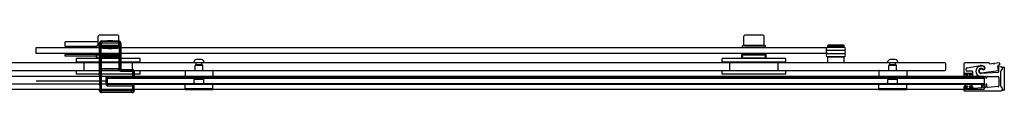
# Model space of a CAD drawing. Header units: millimetres. Extents: x 3079.01 to 3080.72, y 3977.71 to 3978.45.
# Tile 2 of 2: x 3079.69 to 3080.72, y 3977.71 to 3977.77. Entities that reach past the tile are written whole.
import ezdxf

# ---------------------------------------------------------------- set-up
doc = ezdxf.new("R2010")
doc.units = ezdxf.units.MM
doc.layers.add('SANINDUSA', color=3, linetype='Continuous')

msp = doc.modelspace()

# ---------------------------------------------------------------- linework, layer by layer
at = {"layer": 'SANINDUSA'}
for p, q in [((3079.7749, 3977.7569), (3079.7749, 3977.7664)), ((3079.7952, 3977.7674), (3079.7759, 3977.7674)), ((3079.7962, 3977.7569), (3079.7962, 3977.7664)), ((3080.4449, 3977.7569), (3080.4449, 3977.7664)), ((3080.4652, 3977.7674), (3080.4459, 3977.7674)), ((3080.4662, 3977.7569), (3080.4662, 3977.7664)), ((3079.7749, 3977.7606), (3079.7405, 3977.7606)), ((3079.7405, 3977.7556), (3079.7405, 3977.7606)), ((3079.7735, 3977.7556), (3079.7405, 3977.7556)), ((3079.741, 3977.7556), (3079.741, 3977.7546)), ((3079.7735, 3977.7546), (3079.7735, 3977.7566)), ((3079.7962, 3977.7569), (3079.7749, 3977.7569)), ((3079.7763, 3977.7595), (3079.7767, 3977.7591)), ((3079.7763, 3977.7251), (3079.7763, 3977.7595)), ((3079.7764, 3977.7563), (3079.7767, 3977.7566)), ((3079.7764, 3977.7543), (3079.7764, 3977.7563)), ((3079.7767, 3977.7591), (3079.7782, 3977.7591)), ((3079.7767, 3977.7591), (3079.7767, 3977.7566)), ((3079.7782, 3977.7566), (3079.7767, 3977.7566)), ((3079.777, 3977.7566), (3079.777, 3977.7569)), ((3079.7778, 3977.7548), (3079.7781, 3977.7551)), ((3079.7781, 3977.7551), (3079.7782, 3977.7566)), ((3079.7782, 3977.7566), (3079.7782, 3977.7591)), ((3079.7787, 3977.7611), (3079.7783, 3977.7615)), ((3079.7783, 3977.7615), (3079.7847, 3977.7615)), ((3079.7959, 3977.7611), (3079.7787, 3977.7611)), ((3079.7787, 3977.7611), (3079.7787, 3977.7596)), ((3079.7787, 3977.7596), (3079.7959, 3977.7596)), ((3079.7849, 3977.7617), (3079.7846, 3977.7615)), ((3079.79, 3977.7615), (3079.7846, 3977.7615)), ((3079.7848, 3977.7614), (3079.7846, 3977.7615)), ((3079.7898, 3977.7614), (3079.7848, 3977.7614)), ((3079.7849, 3977.7617), (3079.7897, 3977.7617)), ((3079.7897, 3977.7617), (3079.79, 3977.7615)), ((3079.7898, 3977.7614), (3079.79, 3977.7615)), ((3079.7899, 3977.7615), (3079.7963, 3977.7615)), ((3079.794, 3977.7566), (3079.794, 3977.7569)), ((3079.7963, 3977.7615), (3079.7959, 3977.7611)), ((3079.7959, 3977.7596), (3079.7959, 3977.7611)), ((3079.7964, 3977.7591), (3079.7964, 3977.7566)), ((3079.7964, 3977.7591), (3079.7979, 3977.7591)), ((3079.7979, 3977.7566), (3079.7964, 3977.7566)), ((3079.7964, 3977.7566), (3079.7965, 3977.7551)), ((3079.7965, 3977.7551), (3079.7968, 3977.7548)), ((3079.7975, 3977.7546), (3079.7975, 3977.7566)), ((3079.7979, 3977.7591), (3079.7983, 3977.7595)), ((3079.7979, 3977.7566), (3079.7979, 3977.7591)), ((3079.7979, 3977.7566), (3079.7982, 3977.7563)), ((3079.7982, 3977.7563), (3079.7982, 3977.7543)), ((3079.7983, 3977.7595), (3079.7983, 3977.7329)), ((3080.4435, 3977.7546), (3080.4435, 3977.7566)), ((3080.4662, 3977.7569), (3080.4449, 3977.7569)), ((3080.447, 3977.7566), (3080.447, 3977.7569)), ((3080.464, 3977.7566), (3080.464, 3977.7569)), ((3080.4675, 3977.7546), (3080.4675, 3977.7566)), ((3080.5325, 3977.7573), (3080.532, 3977.7568)), ((3080.549, 3977.7568), (3080.532, 3977.7568)), ((3080.532, 3977.7553), (3080.532, 3977.7568)), ((3080.549, 3977.7553), (3080.532, 3977.7553)), ((3080.549, 3977.7549), (3080.532, 3977.7549)), ((3080.5485, 3977.7573), (3080.5325, 3977.7573)), ((3080.5335, 3977.7549), (3080.5335, 3977.7553)), ((3080.5475, 3977.7549), (3080.5475, 3977.7553)), ((3080.5485, 3977.7573), (3080.549, 3977.7568)), ((3080.549, 3977.7553), (3080.549, 3977.7568)), ((3079.7105, 3977.7546), (3080.5305, 3977.7546)), ((3079.7105, 3977.7486), (3079.7105, 3977.7546)), ((3080.5305, 3977.7486), (3079.7105, 3977.7486)), ((3079.773, 3977.7476), (3079.7405, 3977.7476)), ((3079.7405, 3977.7456), (3079.7405, 3977.7476)), ((3079.773, 3977.7456), (3079.7405, 3977.7456)), ((3079.7415, 3977.7486), (3079.7415, 3977.7476)), ((3079.773, 3977.7476), (3079.773, 3977.7486)), ((3079.773, 3977.7476), (3079.773, 3977.7466)), ((3079.773, 3977.7476), (3079.798, 3977.7476)), ((3079.773, 3977.7476), (3079.773, 3977.7476)), ((3079.773, 3977.7456), (3079.773, 3977.7466)), ((3079.798, 3977.7466), (3079.773, 3977.7466)), ((3079.773, 3977.7434), (3079.773, 3977.7456)), ((3079.7739, 3977.7447), (3079.7734, 3977.7466)), ((3079.7764, 3977.7543), (3079.7779, 3977.7543)), ((3079.7764, 3977.7543), (3079.7764, 3977.7478)), ((3079.7764, 3977.7478), (3079.7779, 3977.7478)), ((3079.7764, 3977.7478), (3079.7764, 3977.7458)), ((3079.7764, 3977.7458), (3079.7767, 3977.7455)), ((3079.7766, 3977.7452), (3079.7767, 3977.7453)), ((3079.7783, 3977.7452), (3079.7766, 3977.7452)), ((3079.7766, 3977.745), (3079.7767, 3977.7451)), ((3079.7767, 3977.7455), (3079.7782, 3977.7455)), ((3079.7767, 3977.7455), (3079.7767, 3977.7453)), ((3079.7767, 3977.7451), (3079.7767, 3977.7325)), ((3079.7778, 3977.7473), (3079.7781, 3977.747)), ((3079.7779, 3977.7478), (3079.7779, 3977.7543)), ((3079.7782, 3977.7455), (3079.7781, 3977.747)), ((3079.7782, 3977.7453), (3079.7782, 3977.7455)), ((3079.7782, 3977.7453), (3079.7964, 3977.7453)), ((3079.7782, 3977.7325), (3079.7782, 3977.7451)), ((3079.7782, 3977.7451), (3079.7964, 3977.7451)), ((3079.7783, 3977.7452), (3079.7784, 3977.7453)), ((3079.7784, 3977.7453), (3079.7784, 3977.7451)), ((3079.7789, 3977.7453), (3079.7957, 3977.7453)), ((3079.7789, 3977.7451), (3079.7789, 3977.7453)), ((3079.7843, 3977.7546), (3079.7903, 3977.7546)), ((3079.7902, 3977.7546), (3079.7844, 3977.7546)), ((3079.7844, 3977.7546), (3079.7844, 3977.7546)), ((3079.7848, 3977.7544), (3079.7844, 3977.7546)), ((3079.7898, 3977.7544), (3079.7848, 3977.7544)), ((3079.7849, 3977.7541), (3079.7897, 3977.7541)), ((3079.7853, 3977.7537), (3079.7849, 3977.7541)), ((3079.7853, 3977.7537), (3079.7893, 3977.7537)), ((3079.7893, 3977.7537), (3079.7897, 3977.7541)), ((3079.7898, 3977.7544), (3079.7902, 3977.7546)), ((3079.7902, 3977.7546), (3079.7902, 3977.7546)), ((3079.7933, 3977.7546), (3079.7933, 3977.7546)), ((3079.7957, 3977.7453), (3079.7957, 3977.7451)), ((3079.7962, 3977.7453), (3079.7963, 3977.7452)), ((3079.7962, 3977.7451), (3079.7962, 3977.7453)), ((3079.798, 3977.7452), (3079.7963, 3977.7452)), ((3079.7965, 3977.747), (3079.7964, 3977.7455)), ((3079.7964, 3977.7455), (3079.7979, 3977.7455)), ((3079.7964, 3977.7455), (3079.7964, 3977.7453)), ((3079.7964, 3977.7451), (3079.7964, 3977.7325)), ((3079.7965, 3977.747), (3079.7968, 3977.7473)), ((3079.7967, 3977.7543), (3079.7982, 3977.7543)), ((3079.7967, 3977.7543), (3079.7967, 3977.7478)), ((3079.7967, 3977.7478), (3079.7982, 3977.7478)), ((3079.7972, 3977.7447), (3079.7977, 3977.7466)), ((3079.7979, 3977.7455), (3079.7982, 3977.7458)), ((3079.7979, 3977.7453), (3079.7979, 3977.7455)), ((3079.7979, 3977.7453), (3079.798, 3977.7452)), ((3079.7979, 3977.7325), (3079.7979, 3977.7451)), ((3079.7979, 3977.7451), (3079.798, 3977.745)), ((3079.798, 3977.7476), (3079.798, 3977.7486)), ((3079.798, 3977.7466), (3079.798, 3977.7476)), ((3079.798, 3977.7456), (3079.798, 3977.7466)), ((3079.798, 3977.7434), (3079.798, 3977.7456)), ((3079.7982, 3977.7478), (3079.7982, 3977.7543)), ((3079.7982, 3977.7458), (3079.7982, 3977.7478)), ((3080.443, 3977.7476), (3080.443, 3977.7486)), ((3080.443, 3977.7476), (3080.443, 3977.7466)), ((3080.443, 3977.7476), (3080.468, 3977.7476)), ((3080.443, 3977.7476), (3080.443, 3977.7476)), ((3080.443, 3977.7456), (3080.443, 3977.7466)), ((3080.468, 3977.7466), (3080.443, 3977.7466)), ((3080.443, 3977.7434), (3080.443, 3977.7456)), ((3080.4439, 3977.7447), (3080.4434, 3977.7466)), ((3080.4633, 3977.7546), (3080.4633, 3977.7546)), ((3080.4672, 3977.7447), (3080.4677, 3977.7466)), ((3080.468, 3977.7476), (3080.468, 3977.7486)), ((3080.468, 3977.7466), (3080.468, 3977.7476)), ((3080.468, 3977.7456), (3080.468, 3977.7466)), ((3080.468, 3977.7434), (3080.468, 3977.7456)), ((3080.5305, 3977.7546), (3080.5305, 3977.7486)), ((3080.532, 3977.7519), (3080.549, 3977.7519)), ((3080.549, 3977.7516), (3080.532, 3977.7516)), ((3080.532, 3977.7486), (3080.549, 3977.7486)), ((3080.549, 3977.7482), (3080.532, 3977.7482)), ((3080.532, 3977.7452), (3080.549, 3977.7452)), ((3080.549, 3977.7449), (3080.532, 3977.7449)), ((3080.532, 3977.7389), (3080.532, 3977.7449)), ((3080.5335, 3977.7516), (3080.5335, 3977.7519)), ((3080.5335, 3977.7482), (3080.5335, 3977.7486)), ((3080.5335, 3977.7449), (3080.5335, 3977.7452)), ((3080.5475, 3977.7516), (3080.5475, 3977.7519)), ((3080.5475, 3977.7482), (3080.5475, 3977.7486)), ((3080.5475, 3977.7449), (3080.5475, 3977.7452)), ((3080.549, 3977.7389), (3080.549, 3977.7449)), ((3080.6535, 3977.7389), (3079.0766, 3977.7389)), ((3079.8185, 3977.7434), (3079.7525, 3977.7434)), ((3079.7525, 3977.7394), (3079.7525, 3977.7434)), ((3079.8185, 3977.7394), (3079.7525, 3977.7394)), ((3079.7605, 3977.7304), (3079.7605, 3977.7394)), ((3079.7957, 3977.7436), (3079.7753, 3977.7436)), ((3079.7766, 3977.7336), (3079.7766, 3977.744)), ((3079.7766, 3977.744), (3079.7766, 3977.744)), ((3079.7766, 3977.7336), (3079.7766, 3977.744)), ((3079.798, 3977.744), (3079.798, 3977.7336)), ((3079.798, 3977.744), (3079.798, 3977.744)), ((3079.798, 3977.744), (3079.798, 3977.7336)), ((3079.8105, 3977.7304), (3079.8105, 3977.7394)), ((3079.8185, 3977.7394), (3079.8185, 3977.7434)), ((3079.8743, 3977.7389), (3079.8743, 3977.7396)), ((3079.8848, 3977.7389), (3079.8743, 3977.7389)), ((3079.8755, 3977.7309), (3079.8755, 3977.7361)), ((3079.8758, 3977.7364), (3079.8832, 3977.7364)), ((3079.8765, 3977.7368), (3079.8765, 3977.7389)), ((3079.8825, 3977.7368), (3079.8765, 3977.7368)), ((3079.8771, 3977.7365), (3079.8765, 3977.7368)), ((3079.8822, 3977.7422), (3079.8768, 3977.7422)), ((3079.882, 3977.7365), (3079.8825, 3977.7368)), ((3079.8825, 3977.7368), (3079.8825, 3977.7389)), ((3079.8835, 3977.7309), (3079.8835, 3977.7361)), ((3079.8848, 3977.7389), (3079.8848, 3977.7396)), ((3080.4885, 3977.7434), (3080.4225, 3977.7434)), ((3080.4225, 3977.7394), (3080.4225, 3977.7434)), ((3080.4885, 3977.7394), (3080.4225, 3977.7394)), ((3080.4305, 3977.7304), (3080.4305, 3977.7394)), ((3080.4657, 3977.7436), (3080.4453, 3977.7436)), ((3080.4805, 3977.7304), (3080.4805, 3977.7394)), ((3080.4885, 3977.7394), (3080.4885, 3977.7434)), ((3080.5943, 3977.7389), (3080.5943, 3977.7396)), ((3080.6048, 3977.7389), (3080.5943, 3977.7389)), ((3080.5955, 3977.7309), (3080.5955, 3977.7361)), ((3080.5958, 3977.7364), (3080.6032, 3977.7364)), ((3080.5965, 3977.7368), (3080.5965, 3977.7389)), ((3080.6025, 3977.7368), (3080.5965, 3977.7368)), ((3080.5971, 3977.7365), (3080.5965, 3977.7368)), ((3080.6022, 3977.7422), (3080.5968, 3977.7422)), ((3080.602, 3977.7365), (3080.6025, 3977.7368)), ((3080.6025, 3977.7368), (3080.6025, 3977.7389)), ((3080.6035, 3977.7309), (3080.6035, 3977.7361)), ((3080.6048, 3977.7389), (3080.6048, 3977.7396)), ((3080.6545, 3977.7319), (3080.6545, 3977.7379)), ((3080.6733, 3977.7379), (3080.6733, 3977.7261)), ((3080.6988, 3977.7389), (3080.6743, 3977.7389)), ((3080.6768, 3977.7337), (3080.6903, 3977.7359)), ((3080.7004, 3977.7377), (3080.6995, 3977.7386)), ((3080.7037, 3977.738), (3080.7008, 3977.7376)), ((3080.7042, 3977.7377), (3080.7039, 3977.7379)), ((3080.7049, 3977.7381), (3080.7047, 3977.7377)), ((3080.7095, 3977.7388), (3080.7051, 3977.7382)), ((3080.7092, 3977.7364), (3080.7105, 3977.7368)), ((3080.7118, 3977.7348), (3080.7098, 3977.7343)), ((3079.7845, 3977.7246), (3079.0761, 3977.7246)), ((3079.0766, 3977.7309), (3080.6535, 3977.7309)), ((3079.8185, 3977.7304), (3079.7525, 3977.7304)), ((3079.7525, 3977.7269), (3079.7525, 3977.7304)), ((3079.8185, 3977.7269), (3079.7525, 3977.7269)), ((3079.7763, 3977.7251), (3079.7763, 3977.7251)), ((3079.7764, 3977.7242), (3079.7764, 3977.7181)), ((3079.7766, 3977.7336), (3079.7766, 3977.7336)), ((3079.7767, 3977.7325), (3079.7766, 3977.7326)), ((3079.7767, 3977.7323), (3079.7766, 3977.7324)), ((3079.7766, 3977.7324), (3079.7783, 3977.7324)), ((3079.7767, 3977.7323), (3079.7767, 3977.7102)), ((3079.7964, 3977.7325), (3079.7782, 3977.7325)), ((3079.7782, 3977.7102), (3079.7782, 3977.7323)), ((3079.7964, 3977.7323), (3079.7782, 3977.7323)), ((3079.7784, 3977.7323), (3079.7783, 3977.7324)), ((3079.7784, 3977.7325), (3079.7784, 3977.7323)), ((3079.7789, 3977.7323), (3079.7789, 3977.7325)), ((3079.7957, 3977.7323), (3079.7789, 3977.7323)), ((3079.7845, 3977.7243), (3079.7845, 3977.7246)), ((3080.6945, 3977.7246), (3079.7845, 3977.7246)), ((3079.7845, 3977.7243), (3079.7845, 3977.7239)), ((3079.785, 3977.7248), (3079.785, 3977.7233)), ((3079.8104, 3977.7248), (3079.785, 3977.7248)), ((3079.7957, 3977.7325), (3079.7957, 3977.7323)), ((3079.7962, 3977.7323), (3079.7962, 3977.7325)), ((3079.7963, 3977.7324), (3079.7962, 3977.7323)), ((3079.7963, 3977.7324), (3079.798, 3977.7324)), ((3079.7964, 3977.7323), (3079.7979, 3977.7323)), ((3079.798, 3977.7326), (3079.7979, 3977.7325)), ((3079.798, 3977.7324), (3079.7979, 3977.7323)), ((3079.798, 3977.7336), (3079.798, 3977.7336)), ((3079.7983, 3977.7329), (3079.798, 3977.7326)), ((3079.798, 3977.7326), (3079.798, 3977.7324)), ((3079.7989, 3977.7315), (3079.7993, 3977.7319)), ((3079.8099, 3977.7315), (3079.7989, 3977.7315)), ((3079.7989, 3977.7315), (3079.7989, 3977.73)), ((3079.7989, 3977.73), (3079.8099, 3977.73)), ((3079.7993, 3977.7319), (3079.8103, 3977.7319)), ((3079.8103, 3977.7319), (3079.8099, 3977.7315)), ((3079.8099, 3977.73), (3079.8099, 3977.7315)), ((3079.8104, 3977.7295), (3079.8119, 3977.7295)), ((3079.8104, 3977.7295), (3079.8104, 3977.7248)), ((3079.8104, 3977.7248), (3079.8104, 3977.7233)), ((3079.8119, 3977.7248), (3079.8104, 3977.7248)), ((3079.8119, 3977.7295), (3079.8123, 3977.7299)), ((3079.8119, 3977.7248), (3079.8119, 3977.7295)), ((3079.8121, 3977.7246), (3079.8119, 3977.7248)), ((3079.8121, 3977.7249), (3079.8123, 3977.7251)), ((3079.8123, 3977.7299), (3079.8123, 3977.7251)), ((3079.8185, 3977.7269), (3079.8185, 3977.7304)), ((3079.865, 3977.7306), (3079.865, 3977.7232)), ((3079.8653, 3977.7309), (3079.8937, 3977.7309)), ((3079.894, 3977.7306), (3079.894, 3977.7232)), ((3080.4885, 3977.7304), (3080.4225, 3977.7304)), ((3080.4225, 3977.7269), (3080.4225, 3977.7304)), ((3080.4885, 3977.7269), (3080.4225, 3977.7269)), ((3080.4885, 3977.7269), (3080.4885, 3977.7304)), ((3080.585, 3977.7306), (3080.585, 3977.7232)), ((3080.5853, 3977.7309), (3080.6137, 3977.7309)), ((3080.614, 3977.7306), (3080.614, 3977.7232)), ((3080.6743, 3977.7268), (3080.6743, 3977.7275)), ((3080.6743, 3977.7251), (3080.6761, 3977.7251)), ((3080.6815, 3977.7277), (3080.6745, 3977.7277)), ((3080.6745, 3977.7277), (3080.6745, 3977.7267)), ((3080.6745, 3977.7267), (3080.6768, 3977.7267)), ((3080.6745, 3977.7247), (3080.6745, 3977.7229)), ((3080.6768, 3977.7247), (3080.6745, 3977.7247)), ((3080.6746, 3977.7278), (3080.6815, 3977.7278)), ((3080.6761, 3977.7265), (3080.6746, 3977.7265)), ((3080.6764, 3977.7254), (3080.6764, 3977.7262)), ((3080.6768, 3977.7267), (3080.6768, 3977.7247)), ((3080.6818, 3977.7301), (3080.6771, 3977.7301)), ((3080.6793, 3977.7247), (3080.6793, 3977.7267)), ((3080.6793, 3977.7267), (3080.6815, 3977.7267)), ((3080.6815, 3977.7247), (3080.6793, 3977.7247)), ((3080.6797, 3977.7262), (3080.6797, 3977.7254)), ((3080.6815, 3977.7265), (3080.68, 3977.7265)), ((3080.68, 3977.7251), (3080.6818, 3977.7251)), ((3080.6815, 3977.7267), (3080.6815, 3977.7277)), ((3080.6815, 3977.7229), (3080.6815, 3977.7247)), ((3080.6818, 3977.7275), (3080.6818, 3977.7268)), ((3080.6828, 3977.7261), (3080.6828, 3977.7291)), ((3080.7088, 3977.7287), (3080.6914, 3977.7278)), ((3080.6915, 3977.7283), (3080.7088, 3977.7308)), ((3080.6918, 3977.7242), (3080.6918, 3977.7236)), ((3080.693, 3977.7236), (3080.693, 3977.7242)), ((3080.6935, 3977.7247), (3080.6955, 3977.7247)), ((3080.6945, 3977.7243), (3080.6945, 3977.7246)), ((3080.6945, 3977.7243), (3080.6945, 3977.7239)), ((3080.696, 3977.7242), (3080.696, 3977.7236)), ((3080.6972, 3977.7236), (3080.6972, 3977.7242)), ((3080.6977, 3977.7247), (3080.7088, 3977.7247)), ((3080.7118, 3977.7209), (3080.7118, 3977.7302)), ((3080.7118, 3977.7146), (3080.7118, 3977.7301)), ((3080.712, 3977.7306), (3080.7129, 3977.7315)), ((3080.7121, 3977.7309), (3080.713, 3977.7318)), ((3080.7133, 3977.7325), (3080.7133, 3977.7335)), ((3080.7133, 3977.7325), (3080.7133, 3977.7332)), ((3080.7133, 3977.7325), (3080.7133, 3977.7325)), ((3080.7143, 3977.7342), (3080.7153, 3977.7342)), ((3080.7153, 3977.7342), (3080.7153, 3977.7103)), ((3079.7845, 3977.7166), (3079.0761, 3977.7166)), ((3079.7845, 3977.7199), (3079.7105, 3977.7199)), ((3079.7764, 3977.7171), (3079.7765, 3977.7166)), ((3079.7765, 3977.7152), (3079.7765, 3977.712)), ((3079.783, 3977.7228), (3079.7845, 3977.7228)), ((3079.783, 3977.7228), (3079.783, 3977.7169)), ((3079.783, 3977.7169), (3079.7845, 3977.7169)), ((3079.7845, 3977.7234), (3079.7845, 3977.7239)), ((3079.7845, 3977.7234), (3079.7845, 3977.7231)), ((3079.7845, 3977.7165), (3079.7845, 3977.7231)), ((3080.6945, 3977.7231), (3079.7845, 3977.7231)), ((3079.7845, 3977.7229), (3080.6945, 3977.7229)), ((3079.7845, 3977.7169), (3079.7845, 3977.7229)), ((3079.7845, 3977.7169), (3079.7845, 3977.7228)), ((3080.6945, 3977.7169), (3079.7845, 3977.7169)), ((3080.6945, 3977.7165), (3079.7845, 3977.7165)), ((3079.7848, 3977.7231), (3079.785, 3977.7233)), ((3079.8106, 3977.7231), (3079.7848, 3977.7231)), ((3079.7848, 3977.7167), (3079.8106, 3977.7167)), ((3079.785, 3977.7164), (3079.7848, 3977.7167)), ((3079.785, 3977.7233), (3079.8104, 3977.7233)), ((3079.785, 3977.7149), (3079.785, 3977.7164)), ((3079.8104, 3977.7164), (3079.785, 3977.7164)), ((3079.785, 3977.7149), (3079.8104, 3977.7149)), ((3079.8104, 3977.7233), (3079.8106, 3977.7231)), ((3079.8106, 3977.7167), (3079.8104, 3977.7164)), ((3079.8104, 3977.7164), (3079.8104, 3977.7149)), ((3079.8104, 3977.7149), (3079.8119, 3977.7149)), ((3079.8104, 3977.7149), (3079.8104, 3977.7102)), ((3079.8119, 3977.7149), (3079.8121, 3977.7152)), ((3079.8119, 3977.7102), (3079.8119, 3977.7149)), ((3079.8121, 3977.712), (3079.8121, 3977.7152)), ((3079.865, 3977.712), (3079.865, 3977.7166)), ((3079.8937, 3977.7229), (3079.8653, 3977.7229)), ((3079.8937, 3977.7169), (3079.8653, 3977.7169)), ((3079.8749, 3977.7219), (3079.8744, 3977.7214)), ((3079.8846, 3977.7214), (3079.8744, 3977.7214)), ((3079.8744, 3977.7169), (3079.8744, 3977.7214)), ((3079.8841, 3977.7219), (3079.8749, 3977.7219)), ((3079.8755, 3977.7219), (3079.8755, 3977.7229)), ((3079.8835, 3977.7219), (3079.8835, 3977.7229)), ((3079.8841, 3977.7219), (3079.8846, 3977.7214)), ((3079.8846, 3977.7169), (3079.8846, 3977.7214)), ((3079.894, 3977.712), (3079.894, 3977.7166)), ((3080.585, 3977.712), (3080.585, 3977.7166)), ((3080.6137, 3977.7229), (3080.5853, 3977.7229)), ((3080.6137, 3977.7169), (3080.5853, 3977.7169)), ((3080.5949, 3977.7219), (3080.5944, 3977.7214)), ((3080.6046, 3977.7214), (3080.5944, 3977.7214)), ((3080.5944, 3977.7169), (3080.5944, 3977.7214)), ((3080.6041, 3977.7219), (3080.5949, 3977.7219)), ((3080.5955, 3977.7219), (3080.5955, 3977.7229)), ((3080.6035, 3977.7219), (3080.6035, 3977.7229)), ((3080.6041, 3977.7219), (3080.6046, 3977.7214)), ((3080.6046, 3977.7169), (3080.6046, 3977.7214)), ((3080.614, 3977.712), (3080.614, 3977.7166)), ((3080.6761, 3977.7146), (3080.6743, 3977.7146)), ((3080.6745, 3977.7229), (3080.6815, 3977.7229)), ((3080.6745, 3977.7169), (3080.6745, 3977.7151)), ((3080.6815, 3977.7169), (3080.6745, 3977.7169)), ((3080.6745, 3977.7151), (3080.6768, 3977.7151)), ((3080.6764, 3977.7135), (3080.6764, 3977.7143)), ((3080.6768, 3977.7151), (3080.6768, 3977.7131)), ((3080.6793, 3977.7151), (3080.6815, 3977.7151)), ((3080.6793, 3977.7131), (3080.6793, 3977.7151)), ((3080.6797, 3977.7143), (3080.6797, 3977.7135)), ((3080.6818, 3977.7146), (3080.68, 3977.7146)), ((3080.6815, 3977.7151), (3080.6815, 3977.7169)), ((3080.6918, 3977.7162), (3080.6918, 3977.7133)), ((3080.693, 3977.7135), (3080.693, 3977.7162)), ((3080.6945, 3977.7234), (3080.6945, 3977.7239)), ((3080.6945, 3977.7234), (3080.6945, 3977.7231)), ((3080.6945, 3977.7231), (3080.6945, 3977.7165)), ((3080.6945, 3977.7229), (3080.6945, 3977.7169)), ((3080.6945, 3977.7165), (3080.6945, 3977.7162)), ((3080.6945, 3977.7152), (3080.6945, 3977.7162)), ((3080.6945, 3977.7152), (3080.6945, 3977.712)), ((3080.696, 3977.7162), (3080.696, 3977.7136)), ((3080.6972, 3977.7138), (3080.6972, 3977.7162)), ((3080.7089, 3977.7141), (3080.6978, 3977.7133)), ((3080.7098, 3977.7237), (3080.7098, 3977.715)), ((3080.7112, 3977.7202), (3080.7117, 3977.7207)), ((3080.7117, 3977.719), (3080.7112, 3977.7195)), ((3080.7118, 3977.7146), (3080.7118, 3977.7188)), ((3080.7129, 3977.7132), (3080.712, 3977.7141)), ((3080.713, 3977.713), (3080.7121, 3977.7139)), ((3080.6945, 3977.711), (3079.0761, 3977.711)), ((3079.7765, 3977.7107), (3079.7763, 3977.7105)), ((3079.7763, 3977.7099), (3079.7763, 3977.7105)), ((3079.7767, 3977.7102), (3079.7763, 3977.7099)), ((3079.7767, 3977.7102), (3079.7782, 3977.7102)), ((3079.7783, 3977.7079), (3079.7787, 3977.7082)), ((3079.8103, 3977.7079), (3079.7783, 3977.7079)), ((3079.7787, 3977.7082), (3079.7787, 3977.7097)), ((3079.8099, 3977.7097), (3079.7787, 3977.7097)), ((3079.7787, 3977.7082), (3079.8099, 3977.7082)), ((3079.8099, 3977.7082), (3079.8099, 3977.7097)), ((3079.8099, 3977.7082), (3079.8103, 3977.7079)), ((3079.8119, 3977.7102), (3079.8104, 3977.7102)), ((3079.8123, 3977.7099), (3079.8119, 3977.7102)), ((3079.8123, 3977.7105), (3079.8121, 3977.7107)), ((3079.8123, 3977.7105), (3079.8123, 3977.7099)), ((3079.894, 3977.7119), (3079.865, 3977.7119)), ((3079.865, 3977.7109), (3079.865, 3977.7119)), ((3079.894, 3977.7109), (3079.865, 3977.7109)), ((3079.894, 3977.7109), (3079.894, 3977.7119)), ((3080.614, 3977.7119), (3080.585, 3977.7119)), ((3080.585, 3977.7109), (3080.585, 3977.7119)), ((3080.614, 3977.7109), (3080.585, 3977.7109)), ((3080.614, 3977.7109), (3080.614, 3977.7119)), ((3080.6733, 3977.7136), (3080.6733, 3977.7106)), ((3080.6743, 3977.7122), (3080.6743, 3977.7129)), ((3080.6743, 3977.7096), (3080.712, 3977.7096)), ((3080.6768, 3977.7131), (3080.6745, 3977.7131)), ((3080.6745, 3977.7131), (3080.6745, 3977.7121)), ((3080.6745, 3977.7121), (3080.6815, 3977.7121)), ((3080.6746, 3977.7132), (3080.6761, 3977.7132)), ((3080.6815, 3977.7119), (3080.6746, 3977.7119)), ((3080.6815, 3977.7131), (3080.6793, 3977.7131)), ((3080.68, 3977.7132), (3080.6815, 3977.7132)), ((3080.6815, 3977.7121), (3080.6815, 3977.7131)), ((3080.6818, 3977.7129), (3080.6818, 3977.7122)), ((3080.6828, 3977.7133), (3080.6828, 3977.7136)), ((3080.6914, 3977.7128), (3080.6839, 3977.7123)), ((3080.6956, 3977.7131), (3080.6936, 3977.713)), ((3080.6945, 3977.711), (3080.6945, 3977.712)), ((3080.7133, 3977.7109), (3080.7133, 3977.7123)), ((3080.7133, 3977.7113), (3080.7133, 3977.7122)), ((3080.7153, 3977.7103), (3080.7143, 3977.7103))]:
    msp.add_line(p, q, dxfattribs=at)
for centre, radius, start, end in [((3079.7759, 3977.7664), 0.001, 90, 180), ((3079.7952, 3977.7664), 0.001, 0, 90), ((3080.4459, 3977.7664), 0.001, 90, 180), ((3080.4652, 3977.7664), 0.001, 0, 90), ((3079.7873, 3977.8544), 0.1001, 264.5435, 268.5641), ((3079.7799, 3977.755), 0.00217, 185.005, 198.8651), ((3079.7873, 3977.8544), 0.0998, 264.6918, 275.3262), ((3079.7873, 3977.8544), 0.0983, 264.6918, 275.3262), ((3079.7848, 3977.7612), 0.000144, 338.2447, 60), ((3079.7898, 3977.7612), 0.000144, 120, 201.7553), ((3079.7873, 3977.8544), 0.1001, 271.4545, 275.4745), ((3079.7947, 3977.755), 0.00217, 341.0923, 354.9415), ((3080.532, 3977.7534), 0.0015, 90, 270), ((3080.549, 3977.7534), 0.0015, 270, 90), ((3079.7753, 3977.7451), 0.0015, 195.0662, 270), ((3079.7799, 3977.7471), 0.00217, 161.1324, 174.9975), ((3079.7873, 3977.6477), 0.1001, 84.5255, 95.4565), ((3079.7873, 3977.8544), 0.1006, 264.6327, 268.7818), ((3079.7873, 3977.6477), 0.1006, 84.6151, 95.3673), ((3079.7873, 3977.6477), 0.0998, 84.6738, 95.3082), ((3079.7873, 3977.6477), 0.0983, 84.6738, 95.3082), ((3079.7845, 3977.7552), 0.000652, 254.7859, 270.4494), ((3079.7848, 3977.7542), 0.000144, 323.7076, 60), ((3079.7873, 3977.8544), 0.1006, 271.2363, 275.3849), ((3079.7898, 3977.7542), 0.000144, 120, 216.2924), ((3079.7957, 3977.7451), 0.0015, 270, 344.9338), ((3079.7947, 3977.7471), 0.00217, 5.056, 18.9102), ((3080.4453, 3977.7451), 0.0015, 195.0662, 270), ((3080.4657, 3977.7451), 0.0015, 270, 344.9338), ((3080.532, 3977.7501), 0.0015, 90, 270), ((3080.532, 3977.7467), 0.0015, 90, 270), ((3080.549, 3977.7501), 0.0015, 270, 90), ((3080.549, 3977.7467), 0.0015, 270, 90), ((3079.7769, 3977.7431), 0.0005, 37.385, 90), ((3079.7941, 3977.7431), 0.0005, 90, 142.615), ((3079.8768, 3977.7396), 0.00256, 90, 180), ((3079.8758, 3977.7361), 0.0003, 90, 180), ((3079.877, 3977.7364), 0.000144, 0.1548, 60), ((3079.882, 3977.7364), 0.000144, 120, 179.8452), ((3079.8822, 3977.7396), 0.00256, 0, 90), ((3079.8832, 3977.7361), 0.0003, 0, 90), ((3080.4469, 3977.7431), 0.0005, 37.385, 90), ((3080.4641, 3977.7431), 0.0005, 90, 142.615), ((3080.5968, 3977.7396), 0.00256, 90, 180), ((3080.5958, 3977.7361), 0.0003, 90, 180), ((3080.597, 3977.7364), 0.000144, 0.1548, 60), ((3080.602, 3977.7364), 0.000144, 120, 179.8452), ((3080.6022, 3977.7396), 0.00256, 0, 90), ((3080.6032, 3977.7361), 0.0003, 0, 90), ((3080.6535, 3977.7379), 0.001, 0, 90), ((3080.6743, 3977.7379), 0.001, 90, 180), ((3080.6912, 3977.7301), 0.00537, 55.3737, 271.6209), ((3080.6912, 3977.73), 0.00598, 55.5307, 98.9939), ((3080.6936, 3977.7334), 0.00177, 232.1849, 55.5307), ((3080.6935, 3977.7335), 0.00125, 233.9783, 55.3737), ((3080.6988, 3977.7379), 0.001, 45, 90), ((3080.7007, 3977.7381), 0.0005, 225, 278), ((3080.7037, 3977.7377), 0.0003, 53, 98), ((3080.7037, 3977.7377), 0.0003, 53, 98), ((3080.7037, 3977.7377), 0.0003, 53, 98), ((3080.7037, 3977.7377), 0.0003, 53, 98), ((3080.7044, 3977.7379), 0.0003, 233, 323), ((3080.7044, 3977.7379), 0.0003, 233, 323), ((3080.7044, 3977.7379), 0.0003, 233, 323), ((3080.7044, 3977.7379), 0.0003, 233, 323), ((3080.7052, 3977.7379), 0.0003, 98, 143), ((3080.7052, 3977.7379), 0.0003, 98, 143), ((3080.7052, 3977.7379), 0.0003, 98, 143), ((3080.7052, 3977.7379), 0.0003, 98, 143), ((3080.7095, 3977.7355), 0.001, 107.0409, 195.5318), ((3080.6912, 3977.7304), 0.018, 3.1257, 15.5318), ((3080.7099, 3977.7339), 0.0005, 102.0409, 190.5318), ((3080.7096, 3977.7378), 0.001, 22.0416, 98), ((3080.6912, 3977.7304), 0.0208, 19.8637, 22.0416), ((3080.7103, 3977.7373), 0.0005, 287.0409, 19.8637), ((3080.712, 3977.7335), 0.00125, 0, 102.0409), ((3079.8105, 3977.7246), 0.0016, 350.2247, 359.4609), ((3079.8653, 3977.7306), 0.0003, 90, 180), ((3079.8937, 3977.7306), 0.0003, 0, 90), ((3080.5853, 3977.7306), 0.0003, 90, 180), ((3080.6137, 3977.7306), 0.0003, 0, 90), ((3080.6535, 3977.7319), 0.001, 270, 0), ((3080.6743, 3977.7261), 0.001, 180, 270), ((3080.6746, 3977.7275), 0.0003, 90, 180), ((3080.6746, 3977.7268), 0.0003, 180, 270), ((3080.6771, 3977.7319), 0.00183, 98.9939, 270), ((3080.6761, 3977.7262), 0.0003, 0, 90), ((3080.6761, 3977.7254), 0.0003, 270, 0), ((3080.68, 3977.7262), 0.0003, 90, 180), ((3080.68, 3977.7254), 0.0003, 180, 270), ((3080.6815, 3977.7275), 0.0003, 0, 90), ((3080.6815, 3977.7268), 0.0003, 270, 0), ((3080.6818, 3977.7291), 0.001, 0, 90), ((3080.6818, 3977.7261), 0.001, 270, 0), ((3080.6912, 3977.7304), 0.0026, 53.9783, 273), ((3080.6912, 3977.7304), 0.0021, 52.1849, 278.3756), ((3080.6913, 3977.7242), 0.0005, 0, 91.6209), ((3080.6935, 3977.7242), 0.0005, 90, 180), ((3080.6955, 3977.7242), 0.0005, 0, 90), ((3080.6977, 3977.7242), 0.0005, 90, 180), ((3080.7087, 3977.7313), 0.0005, 278.3756, 3.1257), ((3080.7087, 3977.7297), 0.001, 273, 357.7502), ((3080.7088, 3977.7237), 0.001, 0, 90), ((3080.6912, 3977.7304), 0.0185, 357.7502, 10.5318), ((3080.7128, 3977.7302), 0.001, 135, 180), ((3080.7125, 3977.7301), 0.00065, 135.4448, 180), ((3080.712, 3977.7325), 0.00135, 315.4448, 0), ((3080.7123, 3977.7325), 0.001, 315, 0), ((3080.7143, 3977.7332), 0.001, 90, 180), ((3079.785, 3977.7228), 0.000501, 135.0045, 179.9811), ((3079.785, 3977.7169), 0.000501, 180.019, 224.9954), ((3079.8653, 3977.7232), 0.0003, 180, 270), ((3079.8653, 3977.7166), 0.0003, 90, 180), ((3079.8937, 3977.7232), 0.0003, 270, 0), ((3079.8937, 3977.7166), 0.0003, 0, 90), ((3080.5853, 3977.7232), 0.0003, 180, 270), ((3080.5853, 3977.7166), 0.0003, 90, 180), ((3080.6137, 3977.7232), 0.0003, 270, 0), ((3080.6137, 3977.7166), 0.0003, 0, 90), ((3080.6743, 3977.7136), 0.001, 90, 180), ((3080.6761, 3977.7143), 0.0003, 0, 90), ((3080.68, 3977.7143), 0.0003, 90, 180), ((3080.6818, 3977.7136), 0.001, 0, 90), ((3080.6924, 3977.7236), 0.0006, 180, 0), ((3080.6924, 3977.7236), 0.0006, 180, 360), ((3080.6924, 3977.7236), 0.0006, 180, 360), ((3080.6924, 3977.7236), 0.0006, 180, 360), ((3080.6924, 3977.7162), 0.0006, 0, 180), ((3080.6924, 3977.7162), 0.0006, 0, 180), ((3080.6924, 3977.7162), 0.0006, 0, 180), ((3080.6924, 3977.7162), 0.0006, 0, 180), ((3080.6966, 3977.7236), 0.0006, 180, 0), ((3080.6966, 3977.7236), 0.0006, 180, 360), ((3080.6966, 3977.7236), 0.0006, 180, 360), ((3080.6966, 3977.7236), 0.0006, 180, 360), ((3080.6966, 3977.7162), 0.0006, 0, 180), ((3080.6966, 3977.7162), 0.0006, 0, 180), ((3080.6966, 3977.7162), 0.0006, 0, 180), ((3080.6966, 3977.7162), 0.0006, 0, 180), ((3080.7088, 3977.715), 0.001, 274.057, 0), ((3080.7116, 3977.7199), 0.0005, 135, 225), ((3080.7116, 3977.7199), 0.0005, 135, 225), ((3080.7116, 3977.7199), 0.0005, 135, 225), ((3080.7116, 3977.7199), 0.0005, 135, 225), ((3080.7115, 3977.7209), 0.00025, 315, 0), ((3080.7115, 3977.7209), 0.00025, 315.0003, 359.9997), ((3080.7115, 3977.7209), 0.00025, 315.0003, 359.9997), ((3080.7115, 3977.7209), 0.00025, 315.0003, 359.9997), ((3080.7115, 3977.7188), 0.00025, 0, 45), ((3080.7115, 3977.7188), 0.00025, 0.0003, 44.9997), ((3080.7115, 3977.7188), 0.00025, 0.0003, 44.9997), ((3080.7115, 3977.7188), 0.00025, 0.0003, 44.9997), ((3080.7128, 3977.7146), 0.001, 180, 225.0893), ((3080.7125, 3977.7146), 0.00065, 180, 224.3824), ((3079.8651, 3977.712), 0.0001, 180, 270), ((3079.8939, 3977.712), 0.0001, 270, 0), ((3080.5851, 3977.712), 0.0001, 180, 270), ((3080.6139, 3977.712), 0.0001, 270, 0), ((3080.6743, 3977.7106), 0.001, 180, 270), ((3080.6746, 3977.7129), 0.0003, 90, 180), ((3080.6746, 3977.7122), 0.0003, 180, 270), ((3080.6761, 3977.7135), 0.0003, 270, 0), ((3080.68, 3977.7135), 0.0003, 180, 270), ((3080.6815, 3977.7129), 0.0003, 0, 90), ((3080.6815, 3977.7122), 0.0003, 270, 0), ((3080.6838, 3977.7133), 0.001, 180, 274.057), ((3080.6913, 3977.7133), 0.0005, 274.057, 0), ((3080.6935, 3977.7135), 0.0005, 180, 274.057), ((3080.6955, 3977.7136), 0.0005, 274.057, 0), ((3080.6977, 3977.7138), 0.0005, 180, 274.057), ((3080.712, 3977.7109), 0.00125, 270, 0), ((3080.712, 3977.7122), 0.00135, 0, 45), ((3080.7123, 3977.7123), 0.001, 0.5341, 45.0893), ((3080.7143, 3977.7113), 0.001, 180, 270)]:
    msp.add_arc(centre, radius, start, end, dxfattribs=at)
for centre, major_axis, ratio, start_param, end_param in [((3079.7855, 3977.7566), (-0.012, 0), 0.000227, 3.141593, 6.283185), ((3079.7783, 3977.7595), (-0.00141, 0.00141), 0.999695, 5.497939, 7.068431), ((3079.7779, 3977.7563), (0.00101, -0.00111), 0.999722, 3.974746, 5.450032), ((3079.7787, 3977.7591), (-0.00141, -0.00141), 0.999848, 3.927143, 5.497635), ((3079.7782, 3977.7566), (-0.00101, 0.00111), 0.999721, 0.831859, 2.309733), ((3079.7787, 3977.7591), (-0.000354, 0.000354), 0.999695, 5.497939, 7.068431), ((3079.7873, 3977.7612), (0.003, 0), 0.017455, 2.490845, 6.933933), ((3079.7959, 3977.7591), (-0.00141, 0.00141), 0.999848, 3.927143, 5.497635), ((3079.7959, 3977.7591), (0.000354, 0.000354), 0.999695, 5.497939, 7.068431), ((3079.7963, 3977.7595), (0.00141, 0.00141), 0.999695, 5.497939, 7.068431), ((3079.7964, 3977.7566), (-0.00101, -0.00111), 0.999721, 0.832017, 2.309576), ((3079.7967, 3977.7563), (0.00101, 0.00111), 0.999722, 3.974903, 5.449875), ((3080.4555, 3977.7566), (-0.012, 0), 0.000227, 3.141593, 6.283185), ((3079.7779, 3977.7458), (0.00101, 0.00111), 0.999722, 0.833153, 2.308439), ((3079.7766, 3977.744), (0, -0.0012), 0.017455, 3.159046, 4.712389), ((3079.7766, 3977.744), (0, 0.001), 0.017455, 0.017453, 1.570796), ((3079.7782, 3977.7455), (0.00101, 0.00111), 0.999721, 0.831859, 2.309733), ((3079.7782, 3977.7453), (0.0015, 0), 0.017455, 1.570796, 3.124139), ((3079.7782, 3977.7451), (-0.0015, 0), 0.017455, 4.712389, 6.265732), ((3079.7855, 3977.7546), (-0.012, 0), 0.000227, 2.356109, 5.497873), ((3079.7783, 3977.744), (0, -0.0012), 0.017455, 3.159046, 3.503264), ((3079.7789, 3977.7453), (0.0005, 0), 0.017455, 1.570796, 3.124139), ((3079.7855, 3977.7546), (-0.0078, 0), 0.000227, 3.141593, 5.297135), ((3079.7957, 3977.7453), (0.0005, 0), 0.017455, 0.017453, 1.570796), ((3079.7963, 3977.744), (0, 0.0012), 0.017455, 5.921514, 6.265732), ((3079.7964, 3977.7453), (0.0015, 0), 0.017455, 0.017453, 1.570796), ((3079.7964, 3977.7451), (-0.0015, 0), 0.017455, 3.159046, 4.712389), ((3079.7964, 3977.7455), (0.00101, -0.00111), 0.999721, 0.832017, 2.309576), ((3079.7967, 3977.7458), (0.00101, -0.00111), 0.999722, 0.83331, 2.308282), ((3079.798, 3977.744), (0, 0.0012), 0.017455, 4.712389, 6.265732), ((3079.798, 3977.744), (0, -0.001), 0.017455, 1.570796, 3.124139), ((3080.4555, 3977.7546), (-0.012, 0), 0.000227, 2.278381, 5.627762), ((3080.4555, 3977.7546), (-0.0078, 0), 0.000227, 3.141593, 5.497746), ((3079.7763, 3977.7242), (0, 0.00085), 0.017455, 4.712389, 6.265732), ((3079.7766, 3977.7336), (0, -0.0012), 0.017455, 4.712389, 6.265732), ((3079.7766, 3977.7336), (0, 0.001), 0.017455, 1.570796, 3.124139), ((3079.7782, 3977.7325), (0.0015, 0), 0.017455, 3.159046, 4.712389), ((3079.7782, 3977.7323), (-0.0015, 0), 0.017455, 0.017453, 1.570796), ((3079.7783, 3977.7336), (0, -0.0012), 0.017455, 5.921514, 6.265732), ((3079.7789, 3977.7323), (-0.0005, 0), 0.017455, 0.017453, 1.570796), ((3079.785, 3977.7228), (0.00141, 0.00141), 0.999695, 0.785246, 2.356347), ((3079.7957, 3977.7323), (-0.0005, 0), 0.017455, 1.570796, 3.124139), ((3079.7963, 3977.7336), (0, 0.0012), 0.017455, 3.159046, 3.503264), ((3079.7964, 3977.7325), (0.0015, 0), 0.017455, 4.712389, 6.265732), ((3079.7989, 3977.7325), (-0.00177, -0.00177), 0.999695, 5.578075, 7.068431), ((3079.7989, 3977.7325), (-0.000708, -0.000708), 0.998783, 5.673241, 7.068431), ((3079.798, 3977.7336), (0, 0.0012), 0.017455, 3.704934, 4.712389), ((3079.798, 3977.7336), (0, -0.001), 0.017455, 0.017453, 1.570796), ((3079.7993, 3977.7329), (-0.000707, -0.000707), 0.999695, 5.497939, 7.068431), ((3079.8049, 3977.7315), (0.003, 0), 0.017455, 4.712389, 10.995574), ((3079.8099, 3977.7295), (-0.00141, 0.00141), 0.999848, 3.927143, 5.497635), ((3079.8099, 3977.7295), (0.000354, 0.000354), 0.999695, 5.497939, 7.068431), ((3079.8103, 3977.7299), (0.00141, 0.00141), 0.999695, 5.497939, 7.068431), ((3079.8104, 3977.7248), (-0.00106, -0.00106), 0.999695, 0.78555, 2.356042), ((3079.8106, 3977.7246), (0.00106, -0.00106), 0.999695, 5.497939, 6.896147), ((3079.8121, 3977.7243), (0, -0.00065), 0.017455, 3.159046, 4.307135), ((3079.7764, 3977.7181), (0, -0.001), 0.017455, 4.712389, 6.195919), ((3079.7765, 3977.7152), (0, 0.00135), 0.017455, 4.712389, 6.195919), ((3079.785, 3977.7169), (0.00141, -0.00141), 0.999695, 3.926839, 5.497939), ((3079.7848, 3977.7226), (-0.000354, -0.000354), 0.999695, 3.926839, 4.408005), ((3079.7848, 3977.7172), (-0.000354, 0.000354), 0.999695, 1.875313, 2.356347), ((3079.785, 3977.7228), (0.000354, 0.000354), 0.997872, 0.785246, 1.570796), ((3079.785, 3977.7169), (0.000354, -0.000354), 0.997872, 4.712389, 5.497939), ((3079.8049, 3977.7232), (-0.003, 0), 0.017455, 4.712389, 10.995574), ((3079.8104, 3977.7149), (0.00106, -0.00106), 0.999695, 0.78555, 2.356042), ((3079.8106, 3977.7152), (0.00106, 0.00106), 0.999695, 5.497939, 7.068431), ((3079.7783, 3977.7099), (-0.00141, -0.00141), 0.999695, 5.497939, 7.068431), ((3079.7765, 3977.712), (0, 0.00135), 0.017455, 3.159046, 4.712389), ((3079.7787, 3977.7102), (0.00141, -0.00141), 0.999848, 3.927143, 5.497635), ((3079.7787, 3977.7102), (-0.000354, -0.000354), 0.999695, 5.497939, 7.068431), ((3079.8099, 3977.7102), (0.00141, 0.00141), 0.999848, 3.927143, 5.497635), ((3079.8099, 3977.7102), (0.000354, -0.000354), 0.999695, 5.497939, 7.068431), ((3079.8103, 3977.7099), (0.00141, -0.00141), 0.999695, 5.497939, 7.068431), ((3079.8121, 3977.712), (0, -0.00135), 0.017455, 4.712389, 6.265732)]:
    msp.add_ellipse(centre, major_axis=major_axis, ratio=ratio, start_param=start_param, end_param=end_param, dxfattribs=at)

doc.saveas('drawing.dxf')
